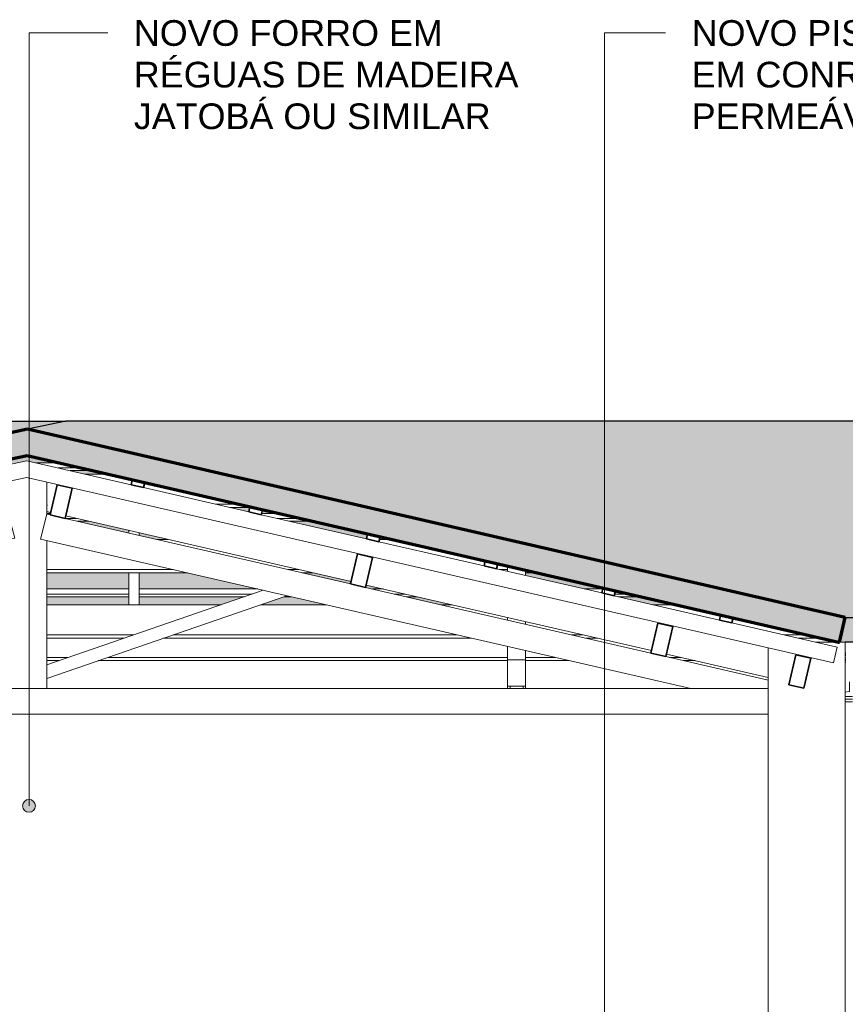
# Model space of a CAD drawing. Header units: millimetres. Extents: x -31894 to 53578, y -2162 to 8674.
# Tile 30 of 31: x 33706 to 36921, y 3919 to 7752. Entities that reach past the tile are written whole.
import ezdxf

# ---------------------------------------------------------------- set-up
doc = ezdxf.new("R2010")
doc.units = ezdxf.units.MM
for name, color, linetype, lineweight in [('A-GENM', 13, 'Continuous', 18), ('A-GLAZ-CWMG', 51, 'Continuous', 18), ('A-ROOF', 132, 'Continuous', 25), ('A-ROOF-PATT', 132, 'Continuous', 25), ('A-WALL', 113, 'Continuous', 18), ('G-ANNO-TEXT', 231, 'Continuous', 9)]:
    doc.layers.add(name, color=color, linetype=linetype, lineweight=lineweight)
doc.styles.add('Arial_3', font='arial.ttf', dxfattribs={"height": 100})

# ---------------------------------------------------------------- blocks, each defined once
blk = doc.blocks.new('Rectangular Mullion - 6x12 cm-3934083-CORTE B - MANTER _ CONSTRUIR')
at = {"layer": 'A-GLAZ-CWMG'}
for p, q in [((16465.1, 5728.7), (16508.6, 5728.7)), ((17332.1, 5728.7), (17380.3, 5728.7)), ((16528.8, 5611.5), (16036.8, 5611.5)), ((16036.8, 5598.7), (16584.1, 5598.7)), ((17018.5, 5611.5), (16975, 5611.5)), ((17030.3, 5598.7), (17073.8, 5598.7)), ((17831.1, 5611.5), (17800.4, 5611.5)), ((17901.1, 5598.7), (17945.5, 5598.7))]:
    blk.add_line(p, q, dxfattribs=at)
blk = doc.blocks.new('Rectangular Mullion - 6x12 cm-3934084-CORTE B - MANTER _ CONSTRUIR')
at = {"layer": 'A-GLAZ-CWMG'}
for p, q in [((16184.3, 5983.2), (16274.1, 5983.2)), ((16784, 5865.9), (16694.2, 5865.9)), ((16749.5, 5853.2), (16827, 5853.2)), ((16838.7, 5853.2), (16839.3, 5853.2))]:
    blk.add_line(p, q, dxfattribs=at)
blk = doc.blocks.new('Rectangular Mullion - 2x5 cm-4253626-CORTE B - MANTER _ CONSTRUIR')
at = {"layer": 'A-GLAZ-CWMG', "lineweight": 35}
for p, q in [((18660.4, 5434.2), (18656, 5414.7)), ((18656, 5414.7), (18704.7, 5403.5)), ((18709.2, 5422.9), (18660.4, 5434.2)), ((18704.7, 5403.5), (18709.2, 5422.9))]:
    blk.add_line(p, q, dxfattribs=at)
blk = doc.blocks.new('Rectangular Mullion - 2x5 cm-4253628-CORTE B - MANTER _ CONSTRUIR')
at = {"layer": 'A-GLAZ-CWMG'}
for p, q in [((16036.8, 5535.7), (16355.8, 5535.7)), ((16395.8, 5535.7), (16858.4, 5535.7)), ((17304.5, 5535.7), (17348, 5535.7)), ((18129.9, 5535.7), (18201.3, 5535.7)), ((18219.1, 5535.7), (18219.7, 5535.7)), ((16355.8, 5516.1), (16036.8, 5516.1)), ((16036.8, 5505.5), (16355.8, 5505.5)), ((16836.8, 5516.1), (16395.8, 5516.1)), ((16395.8, 5505.5), (16806.1, 5505.5)), ((16959.6, 5505.5), (16989.4, 5505.5)), ((17433, 5516.1), (17389.5, 5516.1)), ((17435.6, 5505.5), (17479.1, 5505.5)), ((18304.7, 5516.1), (18248.1, 5516.1)), ((18261, 5505.5), (18350.8, 5505.5))]:
    blk.add_line(p, q, dxfattribs=at)
blk = doc.blocks.new('Rectangular Mullion - 2x5 cm-4253637-CORTE B - MANTER _ CONSTRUIR')
at = {"layer": 'A-GLAZ-CWMG', "lineweight": 35}
for p, q in [((18202.2, 5539.5), (18197.7, 5520.1)), ((18197.7, 5520.1), (18246.5, 5508.8)), ((18250.9, 5528.3), (18202.2, 5539.5)), ((18246.5, 5508.8), (18250.9, 5528.3))]:
    blk.add_line(p, q, dxfattribs=at)
blk = doc.blocks.new('Rectangular Mullion - 2x5 cm-4253638-CORTE B - MANTER _ CONSTRUIR')
at = {"layer": 'A-GLAZ-CWMG', "lineweight": 35}
for p, q in [((17744, 5644.9), (17739.5, 5625.4)), ((17792.7, 5633.7), (17744, 5644.9)), ((17739.5, 5625.4), (17788.2, 5614.2)), ((17788.2, 5614.2), (17792.7, 5633.7))]:
    blk.add_line(p, q, dxfattribs=at)
blk = doc.blocks.new('Rectangular Mullion - 2x5 cm-4253639-CORTE B - MANTER _ CONSTRUIR')
at = {"layer": 'A-GLAZ-CWMG', "lineweight": 35}
for p, q in [((17285.8, 5750.3), (17281.3, 5730.8)), ((17334.5, 5739.1), (17285.8, 5750.3)), ((17281.3, 5730.8), (17330, 5719.6)), ((17330, 5719.6), (17334.5, 5739.1))]:
    blk.add_line(p, q, dxfattribs=at)
blk = doc.blocks.new('Rectangular Mullion - 2x5 cm-4253640-CORTE B - MANTER _ CONSTRUIR')
at = {"layer": 'A-GLAZ-CWMG', "lineweight": 35}
for p, q in [((16827.5, 5855.7), (16823.1, 5836.2)), ((16823.1, 5836.2), (16871.8, 5825)), ((16876.3, 5844.5), (16827.5, 5855.7)), ((16871.8, 5825), (16876.3, 5844.5))]:
    blk.add_line(p, q, dxfattribs=at)
blk = doc.blocks.new('Rectangular Mullion - 2x5 cm-4253641-CORTE B - MANTER _ CONSTRUIR')
at = {"layer": 'A-GLAZ-CWMG', "lineweight": 35}
for p, q in [((16369.3, 5961.1), (16364.8, 5941.6)), ((16364.8, 5941.6), (16413.6, 5930.4)), ((16418.1, 5949.9), (16369.3, 5961.1)), ((16413.6, 5930.4), (16418.1, 5949.9))]:
    blk.add_line(p, q, dxfattribs=at)
blk = doc.blocks.new('Rectangular Mullion - 2x5 cm-4253649-CORTE B - MANTER _ CONSTRUIR')
at = {"layer": 'A-GLAZ-CWMG'}
for p, q in [((16036.8, 5830.1), (16051.7, 5830.1)), ((16873, 5830.1), (16939.4, 5830.1)), ((16152.7, 5810.6), (16109.2, 5810.6)), ((16155.3, 5800), (16198.8, 5800)), ((17024.4, 5810.6), (16934.6, 5810.6)), ((16980.7, 5800), (17070.5, 5800))]:
    blk.add_line(p, q, dxfattribs=at)
blk = doc.blocks.new('Rectangular Mullion - 2x5 cm-4253651-CORTE B - MANTER _ CONSTRUIR')
at = {"layer": 'A-GLAZ-CWMG'}
for p, q in [((15996.2, 6026.4), (16085.9, 6026.4)), ((16170.9, 6006.9), (16081.1, 6006.9)), ((16127.2, 5996.3), (16217, 5996.3))]:
    blk.add_line(p, q, dxfattribs=at)
blk = doc.blocks.new('Rectangular Mullion - 6x12 cm-3933649-CORTE B - MANTER _ CONSTRUIR')
at = {"layer": 'A-GLAZ-CWMG', "lineweight": 35}
for p, q in [((17246.7, 5672.1), (17219.8, 5555.2)), ((17305.2, 5658.7), (17246.7, 5672.1)), ((17278.3, 5541.7), (17305.2, 5658.7)), ((17219.8, 5555.2), (17278.3, 5541.7))]:
    blk.add_line(p, q, dxfattribs=at)
blk = doc.blocks.new('Rectangular Mullion - 6x12 cm 2-3933784-CORTE B - MANTER _ CONSTRUIR')
at = {"layer": 'A-GLAZ-CWMG'}
for p, q in [((16052.5, 5833.6), (16036.8, 5837.2)), ((17086.1, 5595.9), (16111, 5820.2))]:
    blk.add_line(p, q, dxfattribs=at)
blk = doc.blocks.new('Rectangular Mullion - 4x6_3-3931219-CORTE B - MANTER _ CONSTRUIR')
at = {"layer": 'A-GLAZ-CWMG'}
for p, q in [((15959.6, 6034.8), (16364.8, 5941.6)), ((19100.1, 5247.9), (15959, 5970.3)), ((16413.6, 5930.4), (16823.1, 5836.2)), ((16871.8, 5825), (17281.3, 5730.9)), ((17330, 5719.7), (17739.5, 5625.5)), ((17788.2, 5614.3), (18197.7, 5520.1)), ((18246.5, 5508.9), (18656, 5414.7)), ((18704.7, 5403.5), (19114.2, 5309.3)), ((19114.2, 5309.3), (19100.1, 5247.9))]:
    blk.add_line(p, q, dxfattribs=at)
blk = doc.blocks.new('Rectangular Mullion - 4x6_3-3931011-CORTE B - MANTER _ CONSTRUIR')
at = {"layer": 'A-GLAZ-CWMG'}
for p, q in [((16355.8, 5753.9), (16355.8, 5763.9)), ((16395.8, 5744.7), (16395.8, 5754.7)), ((16355.8, 5474.3), (16355.8, 5598.7)), ((16395.8, 5474.3), (16395.8, 5598.7))]:
    blk.add_line(p, q, dxfattribs=at)
blk = doc.blocks.new('Rectangular Mullion - 4x6_3-3931220-CORTE B - MANTER _ CONSTRUIR')
at = {"layer": 'A-GLAZ-CWMG'}
for p, q in [((15574.3, 5953.9), (15959.6, 6034.8)), ((12517.2, 5247.6), (15959, 5970.3)), ((15135.7, 5861.8), (15525.4, 5943.6)), ((14697.1, 5769.7), (15086.8, 5851.5)), ((14258.6, 5677.6), (14648.2, 5759.4)), ((13820, 5585.5), (14209.6, 5667.3)), ((13381.4, 5493.4), (13771.1, 5575.2)), ((12942.8, 5401.3), (13332.5, 5483.1)), ((12504.3, 5309.2), (12893.9, 5391)), ((12517.2, 5247.6), (12504.3, 5309.2))]:
    blk.add_line(p, q, dxfattribs=at)
blk = doc.blocks.new('Rectangular Mullion - 6x12 cm-4082038-CORTE B - MANTER _ CONSTRUIR')
at = {"layer": 'A-GLAZ-CWMG'}
for p, q in [((16036.8, 5474.3), (16715.4, 5474.3)), ((16869, 5474.3), (17125.1, 5474.3)), ((17571.3, 5474.3), (17614.8, 5474.3)), ((18396.7, 5474.3), (18486.5, 5474.3)), ((16374.8, 5357), (16036.8, 5357)), ((16036.8, 5344.3), (16337.9, 5344.3)), ((16491.5, 5344.3), (17690.3, 5344.3)), ((17635, 5357), (16528.4, 5357)), ((18124.7, 5357), (18081.1, 5357)), ((18136.5, 5344.3), (18180, 5344.3)), ((18996.4, 5357), (18906.6, 5357)), ((18961.9, 5344.3), (19051.7, 5344.3))]:
    blk.add_line(p, q, dxfattribs=at)
blk = doc.blocks.new('Rectangular Mullion - 6x12 cm 2-4082024-CORTE B - MANTER _ CONSTRUIR')
at = {"layer": 'A-GLAZ-CWMG'}
for p, q in [((17222, 5564.7), (17086.1, 5595.9)), ((18192.3, 5341.5), (17280.4, 5551.2))]:
    blk.add_line(p, q, dxfattribs=at)
blk = doc.blocks.new('Rectangular Mullion - 6x12 cm-3933667-CORTE B - MANTER _ CONSTRUIR')
at = {"layer": 'A-GLAZ-CWMG', "lineweight": 35}
for p, q in [((16077.2, 5941.1), (16050.3, 5824.1)), ((16135.7, 5927.6), (16077.2, 5941.1)), ((16108.8, 5810.7), (16135.7, 5927.6)), ((16050.3, 5824.1), (16108.8, 5810.7))]:
    blk.add_line(p, q, dxfattribs=at)
blk = doc.blocks.new('Rectangular Mullion - 6x12 cm 2-3933760-CORTE B - MANTER _ CONSTRUIR')
at = {"layer": 'A-GLAZ-CWMG'}
for p, q in [((15886.8, 5953.1), (15851.3, 5945.7)), ((16039.4, 5862.5), (16036.8, 5862))]:
    blk.add_line(p, q, dxfattribs=at)
blk = doc.blocks.new('Rectangular Mullion - 6x12 cm 2-4082025-CORTE B - MANTER _ CONSTRUIR')
at = {"layer": 'A-GLAZ-CWMG'}
for p, q in [((19146.1, 5258.2), (19147.5, 5257.8)), ((19147.5, 5251.3), (19146.1, 5251.1)), ((18846.1, 5191.1), (18602.4, 5247.2)), ((19146.1, 5133.8), (19162.8, 5137)), ((19162.8, 5137), (19162.8, 5173.8))]:
    blk.add_line(p, q, dxfattribs=at)
blk = doc.blocks.new('Rectangular Mullion - 6x12 cm-4252338-CORTE B - MANTER _ CONSTRUIR')
at = {"layer": 'A-GLAZ-CWMG', "lineweight": 35}
for p, q in [((18416.2, 5403.1), (18389.3, 5286.2)), ((18474.6, 5389.7), (18416.2, 5403.1)), ((18447.7, 5272.7), (18474.6, 5389.7)), ((18389.3, 5286.2), (18447.7, 5272.7))]:
    blk.add_line(p, q, dxfattribs=at)
blk = doc.blocks.new('tesoura4 - tesoura-4028726-CORTE B - MANTER _ CONSTRUIR')
at = {"layer": 'A-GENM'}
for p, q in [((17831.1, 5604.4), (17831.1, 5625)), ((17901.1, 5608.9), (17901.1, 5588.3)), ((17831.1, 5414.5), (17831.1, 5424.6)), ((17901.1, 5408.5), (17901.1, 5398.4)), ((17831.1, 5260.3), (17831.1, 5311.9)), ((17901.1, 5295.8), (17901.1, 5260.3)), ((17831.1, 5157.9), (17831.1, 5260.3)), ((17831.1, 5260.3), (17901.1, 5260.3)), ((17901.1, 5260.3), (17901.1, 5157.9)), ((17831.1, 5147.8), (17831.1, 5157.9)), ((17831.1, 5157.9), (17901.1, 5157.9)), ((17841.1, 5147.8), (17841.1, 5157.9)), ((17891.1, 5157.9), (17891.1, 5147.8)), ((17901.1, 5157.9), (17901.1, 5147.8))]:
    blk.add_line(p, q, dxfattribs=at)
blk = doc.blocks.new('tesoura6 - tesoura-4029236-CORTE B - MANTER _ CONSTRUIR')
at = {"layer": 'A-GENM'}
for p, q in [((15886.8, 5955.2), (15886.8, 5830.5)), ((16036.8, 5827.2), (16036.8, 5952.4)), ((15886.8, 5830.5), (15865, 5825.9)), ((15912.9, 5733.8), (15886.8, 5830.5)), ((16036.8, 5827.2), (16012.6, 5730.2)), ((16050.3, 5824.1), (16036.8, 5827.2)), ((15806.2, 5813.6), (14690.6, 5579.3)), ((17219.8, 5555.2), (16108.8, 5810.7)), ((13122.4, 5147.8), (15912.9, 5733.8)), ((15886.8, 5728.3), (15886.8, 5147.8)), ((16012.6, 5730.2), (18544.9, 5147.8)), ((16036.8, 5147.8), (16036.8, 5724.6)), ((14631.8, 5566.9), (13516.2, 5332.7)), ((14911.7, 5523.5), (15886.8, 5187.8)), ((15886.8, 5240.7), (15007.1, 5543.6)), ((16879.5, 5530.8), (16036.8, 5240.7)), ((18389.3, 5286.2), (17278.3, 5541.7)), ((16036.8, 5187.8), (16971.6, 5509.6)), ((13457.5, 5320.3), (13119.6, 5249.4)), ((18846.1, 5181.1), (18447.7, 5272.7)), ((15886.8, 5187.8), (15886.8, 5240.7)), ((16036.8, 5240.7), (16036.8, 5187.8)), ((13061.1, 5147.8), (13122.4, 5147.8)), ((18544.9, 5147.8), (13122.4, 5147.8)), ((15886.8, 5147.8), (16036.8, 5147.8)), ((18544.9, 5147.8), (18846.1, 5147.8))]:
    blk.add_line(p, q, dxfattribs=at)
blk = doc.blocks.new('Rectangular Mullion - 6x12 cm 2-4082030-CORTE B - MANTER _ CONSTRUIR')
at = {"layer": 'A-GLAZ-CWMG'}
for p, q in [((18391.4, 5295.7), (18192.3, 5341.5)), ((18602.4, 5247.2), (18449.9, 5282.2))]:
    blk.add_line(p, q, dxfattribs=at)
blk = doc.blocks.new('Rectangular Mullion - 6x12 cm-4082041-CORTE B - MANTER _ CONSTRUIR')
at = {"layer": 'A-GLAZ-CWMG'}
for p, q in [((16120.4, 5269.4), (16036.8, 5269.4)), ((16036.8, 5256.7), (16083.4, 5256.7)), ((16237, 5256.7), (17831.1, 5256.7)), ((17831.1, 5269.4), (16274, 5269.4)), ((18015.9, 5269.4), (17901.1, 5269.4)), ((17901.1, 5256.7), (18071.2, 5256.7)), ((18505.6, 5269.4), (18462.1, 5269.4)), ((18517.4, 5256.7), (18560.9, 5256.7))]:
    blk.add_line(p, q, dxfattribs=at)
blk = doc.blocks.new('Rectangular Mullion - 6x12 cm-4252393-CORTE B - MANTER _ CONSTRUIR')
at = {"layer": 'A-GLAZ-CWMG', "lineweight": 35}
for p, q in [((18953.4, 5279.5), (18926.5, 5162.6)), ((19011.9, 5266.1), (18953.4, 5279.5)), ((18985, 5149.2), (19011.9, 5266.1)), ((18926.5, 5162.6), (18985, 5149.2))]:
    blk.add_line(p, q, dxfattribs=at)
blk = doc.blocks.new('ORNAMENTO SUPERIOR - ORNAMENTO SUPERIOR-4323885-CORTE B - MANTER _ CONSTRUIR')
at = {"layer": 'A-GENM'}
for p, q in [((19146.1, 5287.4), (19147.5, 5287.4)), ((19146.1, 5282.4), (19147.5, 5282.4)), ((19146.1, 5277.4), (19147.5, 5277.4)), ((19146.1, 5267.4), (19147.5, 5267.4)), ((19146.1, 5262.4), (19147.5, 5262.4)), ((19146.1, 5116.7), (19174.6, 5116.7)), ((19146.1, 5106.7), (19174.6, 5106.7)), ((19146.1, 5096.7), (19174.6, 5096.7))]:
    blk.add_line(p, q, dxfattribs=at)

msp = doc.modelspace()

# ---------------------------------------------------------------- hatches: boundary and pattern name
at = {"layer": 'A-ROOF'}
for points in [[(36900.424, 5328.7), (36921.361, 5425.206), (36899.165, 5328.7)], [(36900.424, 5328.7), (48251.9, 5328.7), (48276.026, 5425.206), (36921.361, 5425.206), (36903.322, 5342.058)]]:
    msp.add_hatch(color=9, dxfattribs=at).paths.add_polyline_path(points, flags=0)
at = {"layer": 'A-ROOF-PATT', "lineweight": 18}
h = msp.add_hatch(color=171, dxfattribs=at)
h.paths.add_polyline_path([(36894.82, 5328.7), (36899.165, 5328.7), (36921.361, 5425.206), (33736.385, 6157.751), (30247.387, 5425.061), (30267.609, 5328.765), (30275.41, 5328.765), (33735.409, 6055.365), (36836.743, 5342.058)], flags=0)
h.paths.add_polyline_path([(24848.211, 5328.765), (24851.262, 5328.765), (24875.336, 5425.061), (19743.272, 6708.077), (14991.361, 5425.061), (15017.361, 5328.765), (15018.341, 5328.765), (19744.24, 6604.758), (24833.979, 5332.323)], flags=0)
at = {"layer": 'A-ROOF-PATT'}
h = msp.add_hatch(color=9, dxfattribs=at)
h.paths.add_polyline_path([(15476.926, 5431.887), (15749.665, 5505.526), (15745.402, 5505.526), (15745.402, 5525.072), (15400.273, 5431.887), (15440.985, 5431.887)], flags=0)
h.paths.add_polyline_path([(24183.637, 5474.313), (24266.019, 5474.313), (24141.166, 5505.526), (24058.783, 5505.526)], flags=0)
h.paths.add_polyline_path([(30968.495, 5474.313), (31065.716, 5474.313), (31107.734, 5483.137), (31103.628, 5502.691)], flags=0)
h.paths.add_polyline_path([(31382.086, 5474.313), (31530.721, 5505.526), (31520.895, 5505.526), (31372.259, 5474.313)], flags=0)
h.paths.add_polyline_path([(32452.555, 5474.313), (32620.608, 5474.313), (32620.608, 5505.526), (32601.191, 5505.526), (32476.837, 5479.412)], flags=0)
h.paths.add_polyline_path([(36261.721, 5474.313), (36126.011, 5505.526), (36036.239, 5505.526), (36171.95, 5474.313)], flags=0)
h.paths.add_polyline_path([(32660.608, 5474.313), (32829.903, 5474.313), (32739.253, 5505.526), (32660.608, 5505.526)], flags=0)
h.paths.add_polyline_path([(32983.481, 5474.313), (33124.101, 5474.313), (33124.101, 5505.526), (32892.83, 5505.526)], flags=0)
h.paths.add_polyline_path([(23439.27, 5474.313), (23464.662, 5474.313), (23412.747, 5487.291), (23410.166, 5476.967), (23420.783, 5474.313)], flags=0)
h.paths.add_polyline_path([(23008.472, 5474.313), (22883.618, 5505.526), (22590.741, 5505.526), (22590.741, 5474.313), (22978.235, 5474.313)], flags=0)
h.paths.add_polyline_path([(16863.065, 5474.313), (17012.314, 5474.313), (17012.314, 5505.526), (16843.093, 5505.526), (16727.487, 5474.313), (16831.006, 5474.313)], flags=0)
h.paths.add_polyline_path([(17052.314, 5474.313), (17515.808, 5474.313), (17515.808, 5505.526), (17052.314, 5505.526), (17052.314, 5497.715)], flags=0)
h.paths.add_polyline_path([(33164.101, 5474.313), (33627.594, 5474.313), (33627.594, 5505.526), (33164.101, 5505.526)], flags=0)
h.paths.add_polyline_path([(22550.741, 5474.313), (22550.741, 5505.526), (22087.248, 5505.526), (22087.248, 5474.313), (22088.335, 5474.313)], flags=0)
h.paths.add_polyline_path([(22047.248, 5474.313), (22047.248, 5505.526), (21583.754, 5505.526), (21583.754, 5474.313)], flags=0)
h.paths.add_polyline_path([(21543.754, 5474.313), (21543.754, 5505.526), (21080.261, 5505.526), (21080.261, 5474.313), (21510.304, 5474.313)], flags=0)
h.paths.add_polyline_path([(21040.261, 5474.313), (21040.261, 5505.526), (20741.818, 5505.526), (20651.167, 5474.313), (20932.274, 5474.313)], flags=0)
h.paths.add_polyline_path([(17555.808, 5474.313), (18019.301, 5474.313), (18019.301, 5505.526), (17555.808, 5505.526)], flags=0)
h.paths.add_polyline_path([(33812.065, 5474.313), (34131.088, 5474.313), (34131.088, 5505.526), (33812.065, 5505.526)], flags=0)
h.paths.add_polyline_path([(20497.59, 5474.313), (20536.768, 5487.803), (20536.768, 5505.526), (20073.274, 5505.526), (20073.274, 5474.313), (20354.244, 5474.313)], flags=0)
h.paths.add_polyline_path([(18522.794, 5474.313), (18522.794, 5505.526), (18059.301, 5505.526), (18059.301, 5474.313)], flags=0)
h.paths.add_polyline_path([(34171.088, 5474.313), (34490.649, 5474.313), (34581.3, 5505.526), (34171.088, 5505.526)], flags=0)
h.paths.add_polyline_path([(18562.794, 5474.313), (18836.843, 5474.313), (18746.193, 5505.526), (18562.794, 5505.526)], flags=0)
h.paths.add_polyline_path([(34746.808, 5474.313), (34900.38, 5474.313), (34764.67, 5505.526), (34734.878, 5505.526), (34644.227, 5474.313)], flags=0)
h.paths.add_polyline_path([(20033.274, 5474.313), (20033.274, 5505.526), (19819.005, 5505.526), (19819.005, 5474.313)], flags=0)
h.paths.add_polyline_path([(35346.515, 5474.313), (35390.049, 5474.313), (35254.339, 5505.526), (35210.804, 5505.526)], flags=0)
h.paths.add_polyline_path([(19669.005, 5474.313), (19669.005, 5505.526), (19569.781, 5505.526), (19569.781, 5474.313)], flags=0)
h.paths.add_polyline_path([(18990.421, 5474.313), (19026.288, 5474.313), (19026.288, 5505.526), (18899.771, 5505.526)], flags=0)
h.paths.add_polyline_path([(19529.781, 5474.313), (19529.781, 5505.526), (19066.288, 5505.526), (19066.288, 5474.313), (19198.183, 5474.313)], flags=0)
h.paths.add_polyline_path([(23351.957, 5491.519), (23354.538, 5501.844), (23339.808, 5505.526), (23295.929, 5505.526)], flags=0)
h.paths.add_polyline_path([(31156.667, 5493.412), (31214.351, 5505.526), (31154.123, 5505.526)], flags=0)
h.paths.add_polyline_path([(20576.768, 5501.576), (20588.24, 5505.526), (20576.768, 5505.526)], flags=0)
h.paths.add_polyline_path([(33124.101, 5535.672), (33124.101, 5598.743), (33045.082, 5598.743), (32782.346, 5543.569), (32805.279, 5535.672), (33070.913, 5535.672)], flags=0)
h.paths.add_polyline_path([(23219.223, 5535.672), (22966.939, 5598.743), (22923.06, 5598.743), (23175.344, 5535.672)], flags=0)
h.paths.add_polyline_path([(22550.741, 5535.672), (22550.741, 5588.746), (22510.75, 5598.743), (22087.248, 5598.743), (22087.248, 5535.672), (22088.335, 5535.672)], flags=0)
h.paths.add_polyline_path([(35961.065, 5535.672), (35976.571, 5535.672), (35977.462, 5539.547), (35720.719, 5598.743), (35676.361, 5598.743), (35676.361, 5588.298), (35905.168, 5535.672)], flags=0)
h.paths.add_polyline_path([(22047.248, 5535.672), (22047.248, 5598.743), (21583.754, 5598.743), (21583.754, 5535.672)], flags=0)
h.paths.add_polyline_path([(21543.754, 5535.672), (21543.754, 5598.743), (21080.261, 5598.743), (21080.261, 5535.672), (21510.304, 5535.672)], flags=0)
h.paths.add_polyline_path([(16954.746, 5535.672), (17012.314, 5535.672), (17012.314, 5551.216)], flags=0)
h.paths.add_polyline_path([(17359.265, 5535.672), (17515.808, 5535.672), (17515.808, 5598.743), (17188.341, 5598.743), (17052.314, 5562.016), (17052.314, 5535.672)], flags=0)
h.paths.add_polyline_path([(22763.033, 5535.672), (22590.741, 5578.746), (22590.741, 5535.672), (22666.365, 5535.672)], flags=0)
h.paths.add_polyline_path([(15861.318, 5535.672), (15968.729, 5564.673), (15963.521, 5583.963), (15784.665, 5535.672), (15841.507, 5535.672)], flags=0)
h.paths.add_polyline_path([(21040.261, 5535.672), (21040.261, 5598.743), (21012.54, 5598.743), (20829.369, 5535.672), (20932.274, 5535.672)], flags=0)
h.paths.add_polyline_path([(20654.291, 5535.672), (20675.791, 5535.672), (20858.962, 5598.743), (20576.768, 5598.743), (20576.768, 5535.672)], flags=0)
h.paths.add_polyline_path([(20536.768, 5535.672), (20536.768, 5598.743), (20073.274, 5598.743), (20073.274, 5535.672), (20354.244, 5535.672)], flags=0)
h.paths.add_polyline_path([(33164.101, 5535.672), (33627.594, 5535.672), (33627.594, 5598.743), (33164.101, 5598.743), (33164.101, 5543.569)], flags=0)
h.paths.add_polyline_path([(33812.065, 5535.672), (34131.088, 5535.672), (34131.088, 5598.743), (33812.065, 5598.743), (33812.065, 5595.92)], flags=0)
h.paths.add_polyline_path([(17555.808, 5535.672), (18019.301, 5535.672), (18019.301, 5598.743), (17555.808, 5598.743), (17555.808, 5559.977)], flags=0)
h.paths.add_polyline_path([(34171.088, 5535.672), (34633.599, 5535.672), (34359.378, 5598.743), (34171.088, 5598.743), (34171.088, 5595.92)], flags=0)
h.paths.add_polyline_path([(20033.274, 5535.672), (20033.274, 5598.743), (19819.005, 5598.743), (19819.005, 5535.672)], flags=0)
h.paths.add_polyline_path([(18522.794, 5535.672), (18522.794, 5582.448), (18475.471, 5598.743), (18059.301, 5598.743), (18059.301, 5535.672)], flags=0)
h.paths.add_polyline_path([(31664.449, 5535.672), (31674.275, 5535.672), (31974.612, 5598.743), (31964.786, 5598.743), (31914.852, 5588.257)], flags=0)
h.paths.add_polyline_path([(18562.794, 5535.672), (18658.642, 5535.672), (18562.794, 5568.675)], flags=0)
h.paths.add_polyline_path([(19669.005, 5535.672), (19669.005, 5598.743), (19569.781, 5598.743), (19569.781, 5535.672)], flags=0)
h.paths.add_polyline_path([(24020.581, 5535.672), (23959.904, 5550.842), (23956.111, 5535.672), (23995.929, 5535.672)], flags=0)
h.paths.add_polyline_path([(31336.822, 5535.672), (31357.905, 5535.672), (31546.309, 5575.237), (31542.203, 5594.791), (31260.684, 5535.672), (31277.791, 5535.672)], flags=0)
h.paths.add_polyline_path([(19529.781, 5535.672), (19529.781, 5598.743), (19066.288, 5598.743), (19066.288, 5535.672), (19198.183, 5535.672)], flags=0)
h.paths.add_polyline_path([(35123.268, 5535.672), (35055.693, 5551.215), (35053.506, 5541.705), (35080.404, 5535.672)], flags=0)
h.paths.add_polyline_path([(18812.219, 5535.672), (19026.288, 5535.672), (19026.288, 5598.743), (18629.048, 5598.743)], flags=0)
h.paths.add_polyline_path([(23906.551, 5543.584), (23911.397, 5562.968), (23768.297, 5598.743), (23685.914, 5598.743), (23906.546, 5543.586)], flags=0)
h.paths.add_polyline_path([(34995.033, 5555.154), (34997.22, 5564.664), (34849.047, 5598.743), (34805.512, 5598.743), (34905.44, 5575.76)], flags=0)
h.paths.add_polyline_path([(16017.001, 5577.707), (16441.319, 5692.273), (16436.111, 5711.563), (16011.792, 5596.997)], flags=0)
h.paths.add_polyline_path([(31595.242, 5585.513), (31658.242, 5598.743), (31592.464, 5598.743)], flags=0)
h.paths.add_polyline_path([(16489.59, 5705.306), (16840.257, 5799.986), (16835.994, 5799.986), (16835.994, 5819.531), (16484.382, 5724.596), (16484.982, 5722.376)], flags=0)
h.paths.add_polyline_path([(19569.781, 5728.736), (19669.005, 5728.736), (19669.005, 5799.986), (19569.781, 5799.986), (19569.781, 5750.301)], flags=0)
h.paths.add_polyline_path([(19529.781, 5728.736), (19529.781, 5799.986), (19066.288, 5799.986), (19066.288, 5728.736), (19198.183, 5728.736)], flags=0)
h.paths.add_polyline_path([(18059.301, 5728.736), (18097.943, 5728.736), (18059.301, 5742.042)], flags=0)
h.paths.add_polyline_path([(34283.86, 5728.736), (34171.088, 5754.674), (34171.088, 5744.661), (34240.325, 5728.736)], flags=0)
h.paths.add_polyline_path([(18019.301, 5728.736), (18019.301, 5755.815), (17909.771, 5793.529), (17669.797, 5728.736), (17909.771, 5728.736)], flags=0)
h.paths.add_polyline_path([(19819.005, 5728.736), (20033.274, 5728.736), (20033.274, 5799.986), (19819.005, 5799.986), (19819.005, 5750.301)], flags=0)
h.paths.add_polyline_path([(32180.036, 5728.736), (32277.257, 5728.736), (32423.46, 5759.439), (32419.353, 5778.993), (32282.724, 5750.301)], flags=0)
h.paths.add_polyline_path([(23244.396, 5728.736), (23248.325, 5728.736), (23023.09, 5785.045), (23018.318, 5765.642), (23165.942, 5728.736)], flags=0)
h.paths.add_polyline_path([(20073.274, 5728.736), (20536.768, 5728.736), (20536.768, 5799.986), (20073.274, 5799.986), (20073.274, 5750.301)], flags=0)
h.paths.add_polyline_path([(18251.521, 5728.736), (18522.794, 5728.736), (18522.794, 5799.986), (18059.301, 5799.986), (18059.301, 5794.923), (18188.893, 5750.301)], flags=0)
h.paths.add_polyline_path([(20576.768, 5728.736), (21040.261, 5728.736), (21040.261, 5799.986), (20576.768, 5799.986), (20576.768, 5750.301)], flags=0)
h.paths.add_polyline_path([(21510.304, 5728.736), (21543.754, 5728.736), (21543.754, 5781.655), (21390.067, 5728.736)], flags=0)
h.paths.add_polyline_path([(21583.754, 5728.736), (21990.778, 5728.736), (21705.779, 5799.986), (21596.991, 5799.986), (21583.754, 5795.428), (21583.754, 5750.301)], flags=0)
h.paths.add_polyline_path([(18562.794, 5728.736), (19026.288, 5728.736), (19026.288, 5799.986), (18562.794, 5799.986), (18562.794, 5739.258)], flags=0)
h.paths.add_polyline_path([(35155.532, 5728.736), (34845.751, 5799.986), (34755.979, 5799.986), (35056.539, 5730.857), (35061.142, 5750.301), (35109.746, 5739.122), (35107.357, 5728.736), (35109.746, 5728.736)], flags=0)
h.paths.add_polyline_path([(21080.261, 5728.736), (21236.49, 5728.736), (21443.414, 5799.986), (21080.261, 5799.986), (21080.261, 5750.301)], flags=0)
h.paths.add_polyline_path([(32593.627, 5728.736), (32620.608, 5734.402), (32620.608, 5736.466), (32583.801, 5728.736)], flags=0)
h.paths.add_polyline_path([(22403.088, 5728.736), (22446.967, 5728.736), (22248.576, 5778.334), (22245.995, 5768.01), (22316.831, 5750.301)], flags=0)
h.paths.add_polyline_path([(32660.608, 5742.802), (32932.911, 5799.986), (32923.085, 5799.986), (32660.608, 5744.866)], flags=0)
h.paths.add_polyline_path([(34131.088, 5753.861), (34131.088, 5763.874), (33974.079, 5799.986), (33930.544, 5799.986)], flags=0)
h.paths.add_polyline_path([(32472.392, 5769.715), (32616.541, 5799.986), (32519.32, 5799.986), (32468.286, 5789.269)], flags=0)
h.paths.add_polyline_path([(22969.736, 5777.788), (22974.582, 5797.172), (22963.326, 5799.986), (22880.944, 5799.986), (22969.732, 5777.789)], flags=0)
h.paths.add_polyline_path([(22187.786, 5782.562), (22190.367, 5792.886), (22161.969, 5799.986), (22118.09, 5799.986)], flags=0)
h.paths.add_polyline_path([(21997.504, 5830.132), (22041.383, 5830.132), (21949.245, 5853.167), (21905.366, 5853.167), (21960.54, 5839.373)], flags=0)
h.paths.add_polyline_path([(19819.005, 5830.132), (20033.274, 5830.132), (20033.274, 5853.167), (19819.005, 5853.167), (19819.005, 5839.842)], flags=0)
h.paths.add_polyline_path([(20073.274, 5830.132), (20536.768, 5830.132), (20536.768, 5853.167), (20073.274, 5853.167)], flags=0)
h.paths.add_polyline_path([(21530.965, 5830.132), (21543.754, 5834.536), (21543.754, 5840.492), (21493.055, 5853.167), (21080.261, 5853.167), (21080.261, 5830.132)], flags=0)
h.paths.add_polyline_path([(22760.358, 5830.132), (22842.741, 5830.132), (22750.602, 5853.167), (22668.22, 5853.167)], flags=0)
h.paths.add_polyline_path([(21040.261, 5830.132), (21040.261, 5853.167), (20576.768, 5853.167), (20576.768, 5830.132), (20932.274, 5830.132)], flags=0)
h.paths.add_polyline_path([(32760.095, 5830.132), (32862.035, 5851.54), (32861.693, 5853.167), (32772.563, 5853.167), (32662.874, 5830.132)], flags=0)
h.paths.add_polyline_path([(33812.065, 5830.132), (33826.947, 5830.132), (33827.754, 5833.641), (33812.065, 5837.249)], flags=0)
h.paths.add_polyline_path([(34714.68, 5830.132), (34651.523, 5844.513), (34648.216, 5830.132), (34651.523, 5830.132)], flags=0)
h.paths.add_polyline_path([(18522.794, 5830.132), (18522.794, 5853.167), (18130.651, 5853.167), (18059.301, 5833.902), (18059.301, 5830.132)], flags=0)
h.paths.add_polyline_path([(18562.794, 5830.132), (19026.288, 5830.132), (19026.288, 5853.167), (18562.794, 5853.167), (18562.794, 5851.671)], flags=0)
h.paths.add_polyline_path([(16875.257, 5830.132), (16911.139, 5830.132), (16908.701, 5839.162)], flags=0)
h.paths.add_polyline_path([(19413.459, 5830.132), (19529.781, 5830.132), (19529.781, 5853.167), (19066.288, 5853.167), (19066.288, 5830.132)], flags=0)
h.paths.add_polyline_path([(19569.781, 5830.132), (19669.005, 5830.132), (19669.005, 5853.167), (19569.781, 5853.167), (19569.781, 5846.832)], flags=0)
h.paths.add_polyline_path([(33076.465, 5830.132), (33124.101, 5840.136), (33124.101, 5842.2), (33066.638, 5830.132)], flags=0)
h.paths.add_polyline_path([(16962.18, 5832.905), (17012.314, 5846.441), (17012.314, 5853.012), (17036.651, 5853.012), (17386.499, 5947.471), (17381.29, 5966.761), (16956.972, 5852.195)], flags=0)
h.paths.add_polyline_path([(34598.317, 5836.248), (34602.208, 5853.167), (34524.757, 5853.167), (34598.313, 5836.249)], flags=0)
h.paths.add_polyline_path([(33164.101, 5848.536), (33186.153, 5853.167), (33176.327, 5853.167), (33164.101, 5850.6)], flags=0)
h.paths.add_polyline_path([(17434.77, 5960.505), (17515.808, 5982.385), (17515.808, 5988.956), (17540.144, 5988.956), (17567.319, 5996.293), (17563.056, 5996.293), (17563.056, 6015.838), (17429.562, 5979.795), (17430.371, 5976.799)], flags=0)
h.paths.add_polyline_path([(18715.626, 5983.16), (19026.288, 5983.16), (19026.288, 5996.293), (18660.746, 5996.293), (18612.107, 5983.16), (18668.436, 5983.16)], flags=0)
h.paths.add_polyline_path([(19610.746, 5983.16), (19669.005, 5983.16), (19669.005, 5996.293), (19569.781, 5996.293), (19569.781, 5983.16)], flags=0)
h.paths.add_polyline_path([(33391.577, 5983.16), (33488.798, 5983.16), (33551.334, 5996.293), (33454.113, 5996.293)], flags=0)
h.paths.add_polyline_path([(19819.005, 5983.16), (20033.274, 5983.16), (20033.274, 5996.293), (19819.005, 5996.293)], flags=0)
h.paths.add_polyline_path([(19529.781, 5983.16), (19529.781, 5996.293), (19066.288, 5996.293), (19066.288, 5983.16)], flags=0)
h.paths.add_polyline_path([(20845.93, 5983.16), (20973.083, 5983.16), (20920.553, 5996.293), (20576.768, 5996.293), (20576.768, 5983.16)], flags=0)
h.paths.add_polyline_path([(22148.248, 5983.16), (22230.63, 5983.16), (22178.1, 5996.293), (22095.717, 5996.293)], flags=0)
h.paths.add_polyline_path([(20073.274, 5983.16), (20536.768, 5983.16), (20536.768, 5996.293), (20073.274, 5996.293)], flags=0)
h.paths.add_polyline_path([(34049.342, 5983.16), (33992.244, 5996.293), (33902.472, 5996.293), (33959.57, 5983.16)], flags=0)
h.paths.add_polyline_path([(33627.594, 6026.439), (33627.594, 6032.724), (33597.667, 6026.439), (33609.159, 6026.439)], flags=0)
h.paths.add_polyline_path([(33694.888, 6026.439), (33735.409, 6034.717), (33771.401, 6026.439), (33861.173, 6026.439), (33734.268, 6055.125), (33667.594, 6041.124), (33667.594, 6026.439)], flags=0)
h.paths.add_polyline_path([(17602.319, 6026.439), (17678.972, 6026.439), (17859.089, 6075.071), (17853.88, 6094.361), (17726.126, 6059.867)], flags=0)
h.paths.add_polyline_path([(22036.534, 6026.439), (22037.768, 6031.376), (21707.306, 6113.951), (21707.306, 6094.446), (21703.104, 6094.446), (21975.132, 6026.439), (22032.917, 6026.439)], flags=0)
h.paths.add_polyline_path([(20536.768, 6026.439), (20536.768, 6092.239), (20527.94, 6094.446), (20073.274, 6094.446), (20073.274, 6026.439)], flags=0)
h.paths.add_polyline_path([(19888.413, 6026.439), (20033.274, 6026.439), (20033.274, 6094.446), (19819.005, 6094.446), (19819.005, 6026.439), (19842.654, 6026.439)], flags=0)
h.paths.add_polyline_path([(20576.768, 6026.439), (20799.968, 6026.439), (20576.768, 6082.239)], flags=0)
h.paths.add_polyline_path([(19657.936, 6026.439), (19669.005, 6026.439), (19669.005, 6094.446), (19569.781, 6094.446), (19569.781, 6026.439), (19610.746, 6026.439)], flags=0)
h.paths.add_polyline_path([(19026.288, 6026.439), (19026.288, 6094.446), (19024.277, 6094.446), (18772.399, 6026.439)], flags=0)
h.paths.add_polyline_path([(19066.288, 6026.439), (19529.781, 6026.439), (19529.781, 6094.446), (19066.288, 6094.446)], flags=0)
h.paths.add_polyline_path([(17907.36, 6088.104), (17930.849, 6094.446), (17926.586, 6094.446), (17926.438, 6113.951), (17902.152, 6107.394), (17905.648, 6094.446)], flags=0)
h.paths.add_polyline_path([(18019.301, 6124.592), (18019.301, 6124.899), (18043.638, 6124.899), (18331.679, 6202.67), (18326.47, 6221.96), (17965.849, 6124.592)], flags=0)
h.paths.add_polyline_path([(21664.902, 6124.592), (21617.868, 6136.351), (21614.929, 6124.592), (21617.868, 6124.592)], flags=0)
h.paths.add_polyline_path([(21563.754, 6130.354), (21564.83, 6130.354), (21569.361, 6148.477), (21149.461, 6253.452), (21144.69, 6234.049), (21559.473, 6130.354)], flags=0)
h.paths.add_polyline_path([(18379.95, 6215.703), (18522.794, 6254.271), (18522.794, 6260.842), (18547.131, 6260.842), (18804.268, 6330.269), (18799.06, 6349.559), (18374.742, 6234.993), (18375.76, 6231.223)], flags=0)
h.paths.add_polyline_path([(19842.654, 6237.584), (19955.389, 6237.584), (19819.005, 6271.679), (19819.005, 6237.584)], flags=0)
h.paths.add_polyline_path([(19657.936, 6237.584), (19669.005, 6237.584), (19669.005, 6268.523), (19569.781, 6241.732), (19569.781, 6237.584), (19610.746, 6237.584)], flags=0)
h.paths.add_polyline_path([(21096.108, 6246.195), (21100.954, 6265.579), (20681.054, 6370.554), (20676.283, 6351.151), (21055.98, 6256.227), (21080.261, 6256.227), (21080.261, 6250.157), (21096.103, 6246.196)], flags=0)
h.paths.add_polyline_path([(18852.54, 6343.302), (19026.288, 6390.214), (19026.288, 6396.785), (19050.624, 6396.785), (19276.858, 6457.868), (19271.65, 6477.158), (18847.332, 6362.592), (18851.594, 6346.804)], flags=0)
h.paths.add_polyline_path([(20627.701, 6363.297), (20632.547, 6382.681), (20212.647, 6487.656), (20207.876, 6468.253), (20552.487, 6382.1), (20576.768, 6382.1), (20576.768, 6376.03), (20627.696, 6363.298)], flags=0)
h.paths.add_polyline_path([(19325.13, 6470.902), (19529.781, 6526.157), (19529.781, 6532.728), (19554.118, 6532.728), (19738.686, 6582.562), (19739.389, 6585.375), (19744.433, 6584.114), (19749.479, 6585.375), (19750.209, 6582.67), (20048.993, 6507.974), (20073.274, 6507.974), (20073.274, 6501.903), (20159.294, 6480.399), (20164.14, 6499.783), (19743.272, 6604.496), (19319.921, 6490.192), (19321.938, 6482.722)], flags=0)
for points in [[(26712.578, 5425.061), (30247.387, 5425.061), (33885.785, 6189.125), (21819.082, 6189.125), (24875.336, 5425.061), (26134.548, 5425.061)], [(40874.324, 5425.206), (48276.026, 5425.206), (45220.062, 6189.197), (33886.13, 6189.197), (33736.385, 6157.751), (36921.361, 5425.206), (40585.309, 5425.206)]]:
    msp.add_hatch(color=9, dxfattribs=at).paths.add_polyline_path(points, flags=0)
at = {"layer": 'G-ANNO-TEXT'}
h = msp.add_hatch(color=250, dxfattribs=at)
edge = h.paths.add_edge_path(flags=0)
edge.add_arc((33742.973, 4691.281), 25, 0, 360)

# ---------------------------------------------------------------- linework, layer by layer
at = {"layer": 'A-ROOF', "color": 5}
for p, q in [((21819.082, 6189.125), (33885.785, 6189.125)), ((33886.13, 6189.197), (33736.385, 6157.751)), ((45220.062, 6189.197), (33886.13, 6189.197)), ((36900.424, 5328.7), (36921.361, 5425.206)), ((36921.361, 5425.206), (48276.026, 5425.206)), ((48251.9, 5328.7), (36921.361, 5328.7))]:
    msp.add_line(p, q, dxfattribs=at)
at = {"layer": 'A-ROOF', "color": 7, "lineweight": 70}
for p, q in [((33736.385, 6157.751), (30247.387, 5425.061)), ((36921.361, 5425.206), (33736.385, 6157.751)), ((30275.41, 5328.765), (33735.409, 6055.365)), ((33735.409, 6055.365), (36894.82, 5328.7)), ((36899.165, 5328.7), (36921.361, 5425.206)), ((36894.82, 5328.7), (36899.165, 5328.7))]:
    msp.add_line(p, q, dxfattribs=at)
at = {"layer": 'A-WALL'}
for p, q in [((36805.049, 5328.7), (36894.82, 5328.7)), ((36899.165, 5328.7), (36921.361, 5328.7)), ((36921.361, 5328.7), (36921.361, 1029.979)), ((36621.361, 1030), (36621.361, 5306.303)), ((36621.361, 5048.7), (30836.361, 5048.7))]:
    msp.add_line(p, q, dxfattribs=at)
at = {"layer": 'G-ANNO-TEXT', "color": 250}
for p, q in [((33742.973, 7700.062), (34049.45, 7700.062)), ((33742.973, 4691.281), (33742.973, 7700.062)), ((35983.102, 7700.062), (36221.733, 7700.062)), ((35983.102, 1021.779), (35983.102, 7700.062))]:
    msp.add_line(p, q, dxfattribs=at)
msp.add_circle((33742.973, 4691.281), 25, dxfattribs=at)

# ---------------------------------------------------------------- block references
at = {"layer": 'A-GENM'}
for name in ['tesoura6 - tesoura-4029236-CORTE B - MANTER _ CONSTRUIR', 'tesoura4 - tesoura-4028726-CORTE B - MANTER _ CONSTRUIR', 'ORNAMENTO SUPERIOR - ORNAMENTO SUPERIOR-4323885-CORTE B - MANTER _ CONSTRUIR']:
    msp.add_blockref(name, (17775.246, 0), dxfattribs=at)
at = {"layer": 'A-GLAZ-CWMG'}
for name in ['Rectangular Mullion - 2x5 cm-4253651-CORTE B - MANTER _ CONSTRUIR', 'Rectangular Mullion - 4x6_3-3931220-CORTE B - MANTER _ CONSTRUIR', 'Rectangular Mullion - 4x6_3-3931219-CORTE B - MANTER _ CONSTRUIR', 'Rectangular Mullion - 6x12 cm-3934084-CORTE B - MANTER _ CONSTRUIR', 'Rectangular Mullion - 6x12 cm 2-3933760-CORTE B - MANTER _ CONSTRUIR', 'Rectangular Mullion - 6x12 cm-3933667-CORTE B - MANTER _ CONSTRUIR', 'Rectangular Mullion - 2x5 cm-4253641-CORTE B - MANTER _ CONSTRUIR', 'Rectangular Mullion - 2x5 cm-4253649-CORTE B - MANTER _ CONSTRUIR', 'Rectangular Mullion - 6x12 cm 2-3933784-CORTE B - MANTER _ CONSTRUIR', 'Rectangular Mullion - 2x5 cm-4253640-CORTE B - MANTER _ CONSTRUIR', 'Rectangular Mullion - 4x6_3-3931011-CORTE B - MANTER _ CONSTRUIR', 'Rectangular Mullion - 2x5 cm-4253639-CORTE B - MANTER _ CONSTRUIR', 'Rectangular Mullion - 6x12 cm-3934083-CORTE B - MANTER _ CONSTRUIR', 'Rectangular Mullion - 6x12 cm-3933649-CORTE B - MANTER _ CONSTRUIR', 'Rectangular Mullion - 2x5 cm-4253638-CORTE B - MANTER _ CONSTRUIR', 'Rectangular Mullion - 6x12 cm 2-4082024-CORTE B - MANTER _ CONSTRUIR', 'Rectangular Mullion - 2x5 cm-4253628-CORTE B - MANTER _ CONSTRUIR', 'Rectangular Mullion - 2x5 cm-4253637-CORTE B - MANTER _ CONSTRUIR', 'Rectangular Mullion - 6x12 cm-4082038-CORTE B - MANTER _ CONSTRUIR', 'Rectangular Mullion - 2x5 cm-4253626-CORTE B - MANTER _ CONSTRUIR', 'Rectangular Mullion - 6x12 cm-4082041-CORTE B - MANTER _ CONSTRUIR', 'Rectangular Mullion - 6x12 cm-4252338-CORTE B - MANTER _ CONSTRUIR', 'Rectangular Mullion - 6x12 cm 2-4082030-CORTE B - MANTER _ CONSTRUIR', 'Rectangular Mullion - 6x12 cm 2-4082025-CORTE B - MANTER _ CONSTRUIR', 'Rectangular Mullion - 6x12 cm-4252393-CORTE B - MANTER _ CONSTRUIR']:
    msp.add_blockref(name, (17775.246, 0), dxfattribs=at)

# ---------------------------------------------------------------- texts
at = {"layer": 'G-ANNO-TEXT', "color": 7, "char_height": 100, "attachment_point": 1, "style": 'Arial_3'}
for s, insert, width in [('NOVO FORRO EM ', (34151.05, 7750.062), 1523.20625), ('NOVO PISO EXTERNO ', (36323.333, 7750.062), 1895.99094), ('RÉGUAS DE MADEIRA ', (34151.05, 7588.004), 1899.99938), ('EM CONRETO ', (36323.333, 7588.004), 1210.54813), ('JATOBÁ OU SIMILAR', (34151.05, 7425.947), 1715.61125), ('PERMEÁVEL', (36323.333, 7425.947), 1058.2275)]:
    msp.add_mtext(s, dxfattribs=dict(at, insert=insert, width=width))

doc.saveas('drawing.dxf')
